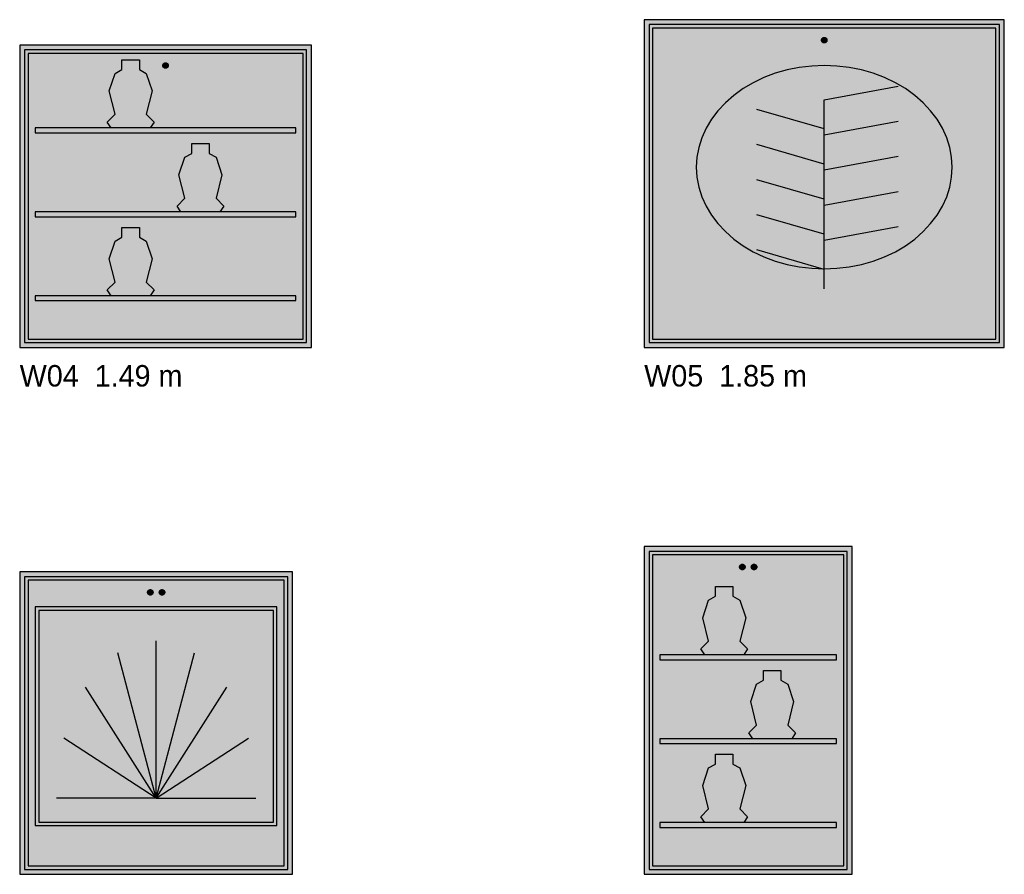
# Model space of a CAD drawing. Header units: metres. Extents: x 0 to 18.5, y -15.3 to 1.8.
# Tile 16 of 17: x 9.6 to 14.6, y -2.7 to 1.7. Entities that reach past the tile are written whole.
import ezdxf

# ---------------------------------------------------------------- set-up
doc = ezdxf.new("R2010")
doc.units = ezdxf.units.M

# ---------------------------------------------------------------- blocks, each defined once
blk = doc.blocks.new('NC_N1_ELEV_W04')
at = {"true_color": 0xf6f5ef}
h = blk.add_hatch(color=256, dxfattribs=at)
h.dxf.hatch_style = 1
h.paths.add_polyline_path([(1.4949, 0), (1.4949, 1.55), (0, 1.55), (0, 0)])
h = blk.add_hatch(color=256, dxfattribs=at)
h.dxf.hatch_style = 1
h.paths.add_polyline_path([(1.4699, 0.025), (1.4699, 1.525), (0.025, 1.525), (0.025, 0.025)])
h = blk.add_hatch(color=256, dxfattribs=at)
h.dxf.hatch_style = 1
h.paths.add_polyline_path([(0.4687, 1.125), (0.4487, 1.155), (0.4887, 1.195), (0.4587, 1.315), (0.4887, 1.405), (0.5237, 1.425), (0.5237, 1.475), (0.6137, 1.475), (0.6137, 1.425), (0.6487, 1.405), (0.6787, 1.315), (0.6487, 1.195), (0.6887, 1.155), (0.6687, 1.125)])
at = {"true_color": 0xa38246}
h = blk.add_hatch(color=256, dxfattribs=at)
h.dxf.hatch_style = 1
h.paths.add_polyline_path([(0.7614, 1.445), (0.7614, 1.4436), (0.7612, 1.4423), (0.7608, 1.4409), (0.7604, 1.4396), (0.7598, 1.4384), (0.7591, 1.4372), (0.7583, 1.4361), (0.7573, 1.4351), (0.7563, 1.4342), (0.7552, 1.4334), (0.754, 1.4327), (0.7528, 1.4321), (0.7515, 1.4316), (0.7502, 1.4313), (0.7488, 1.4311), (0.7474, 1.431), (0.7461, 1.4311), (0.7447, 1.4313), (0.7434, 1.4316), (0.7421, 1.4321), (0.7409, 1.4327), (0.7397, 1.4334), (0.7386, 1.4342), (0.7376, 1.4351), (0.7366, 1.4361), (0.7358, 1.4372), (0.7351, 1.4384), (0.7345, 1.4396), (0.7341, 1.4409), (0.7337, 1.4423), (0.7335, 1.4436), (0.7334, 1.445), (0.7335, 1.4464), (0.7337, 1.4477), (0.7341, 1.4491), (0.7345, 1.4504), (0.7351, 1.4516), (0.7358, 1.4528), (0.7366, 1.4539), (0.7376, 1.4549), (0.7386, 1.4558), (0.7397, 1.4566), (0.7409, 1.4573), (0.7421, 1.4579), (0.7434, 1.4584), (0.7447, 1.4587), (0.7461, 1.4589), (0.7474, 1.459), (0.7488, 1.4589), (0.7502, 1.4587), (0.7515, 1.4584), (0.7528, 1.4579), (0.754, 1.4573), (0.7552, 1.4566), (0.7563, 1.4558), (0.7573, 1.4549), (0.7583, 1.4539), (0.7591, 1.4528), (0.7598, 1.4516), (0.7604, 1.4504), (0.7608, 1.4491), (0.7612, 1.4477), (0.7614, 1.4464)])
at = {"true_color": 0xf6f5ef}
h = blk.add_hatch(color=256, dxfattribs=at)
h.dxf.hatch_style = 1
h.paths.add_polyline_path([(0.8262, 0.695), (0.8062, 0.725), (0.8462, 0.765), (0.8162, 0.885), (0.8462, 0.975), (0.8812, 0.995), (0.8812, 1.045), (0.9712, 1.045), (0.9712, 0.995), (1.0062, 0.975), (1.0362, 0.885), (1.0062, 0.765), (1.0462, 0.725), (1.0262, 0.695)])
h = blk.add_hatch(color=256, dxfattribs=at)
h.dxf.hatch_style = 1
h.paths.add_polyline_path([(0.4687, 0.265), (0.4487, 0.295), (0.4887, 0.335), (0.4587, 0.455), (0.4887, 0.545), (0.5237, 0.565), (0.5237, 0.615), (0.6137, 0.615), (0.6137, 0.565), (0.6487, 0.545), (0.6787, 0.455), (0.6487, 0.335), (0.6887, 0.295), (0.6687, 0.265)])
at = {"color": 0, "linetype": 'CONTINUOUS', "lineweight": -2, "true_color": 0xa38246}
for points in [[(1.4949, 0), (1.4949, 1.55), (0, 1.55), (0, 0)], [(1.4699, 0.025), (1.4699, 1.525), (0.025, 1.525), (0.025, 0.025)], [(1.4519, 0.043), (1.4519, 1.507), (0.043, 1.507), (0.043, 0.043)], [(0.4687, 1.125), (0.4487, 1.155), (0.4887, 1.195), (0.4587, 1.315), (0.4887, 1.405), (0.5237, 1.425), (0.5237, 1.475), (0.6137, 1.475), (0.6137, 1.425), (0.6487, 1.405), (0.6787, 1.315), (0.6487, 1.195), (0.6887, 1.155), (0.6687, 1.125)], [(1.4149, 1.1), (1.4149, 1.125), (0.08, 1.125), (0.08, 1.1)], [(0.8262, 0.695), (0.8062, 0.725), (0.8462, 0.765), (0.8162, 0.885), (0.8462, 0.975), (0.8812, 0.995), (0.8812, 1.045), (0.9712, 1.045), (0.9712, 0.995), (1.0062, 0.975), (1.0362, 0.885), (1.0062, 0.765), (1.0462, 0.725), (1.0262, 0.695)], [(1.4149, 0.67), (1.4149, 0.695), (0.08, 0.695), (0.08, 0.67)], [(0.4687, 0.265), (0.4487, 0.295), (0.4887, 0.335), (0.4587, 0.455), (0.4887, 0.545), (0.5237, 0.565), (0.5237, 0.615), (0.6137, 0.615), (0.6137, 0.565), (0.6487, 0.545), (0.6787, 0.455), (0.6487, 0.335), (0.6887, 0.295), (0.6687, 0.265)], [(1.4149, 0.24), (1.4149, 0.265), (0.08, 0.265), (0.08, 0.24)]]:
    blk.add_lwpolyline(points, close=True, dxfattribs=at)
at = {"color": 0, "linetype": 'CONTINUOUS', "lineweight": -2}
blk.add_lwpolyline([(0.7614, 1.445), (0.7614, 1.4436), (0.7612, 1.4423), (0.7608, 1.4409), (0.7604, 1.4396), (0.7598, 1.4384), (0.7591, 1.4372), (0.7583, 1.4361), (0.7573, 1.4351), (0.7563, 1.4342), (0.7552, 1.4334), (0.754, 1.4327), (0.7528, 1.4321), (0.7515, 1.4316), (0.7502, 1.4313), (0.7488, 1.4311), (0.7474, 1.431), (0.7461, 1.4311), (0.7447, 1.4313), (0.7434, 1.4316), (0.7421, 1.4321), (0.7409, 1.4327), (0.7397, 1.4334), (0.7386, 1.4342), (0.7376, 1.4351), (0.7366, 1.4361), (0.7358, 1.4372), (0.7351, 1.4384), (0.7345, 1.4396), (0.7341, 1.4409), (0.7337, 1.4423), (0.7335, 1.4436), (0.7334, 1.445), (0.7335, 1.4464), (0.7337, 1.4477), (0.7341, 1.4491), (0.7345, 1.4504), (0.7351, 1.4516), (0.7358, 1.4528), (0.7366, 1.4539), (0.7376, 1.4549), (0.7386, 1.4558), (0.7397, 1.4566), (0.7409, 1.4573), (0.7421, 1.4579), (0.7434, 1.4584), (0.7447, 1.4587), (0.7461, 1.4589), (0.7474, 1.459), (0.7488, 1.4589), (0.7502, 1.4587), (0.7515, 1.4584), (0.7528, 1.4579), (0.754, 1.4573), (0.7552, 1.4566), (0.7563, 1.4558), (0.7573, 1.4549), (0.7583, 1.4539), (0.7591, 1.4528), (0.7598, 1.4516), (0.7604, 1.4504), (0.7608, 1.4491), (0.7612, 1.4477), (0.7614, 1.4464)], close=True, dxfattribs=at)
blk = doc.blocks.new('NC_N1_ELEV_W05')
at = {"true_color": 0xf6f5ef}
h = blk.add_hatch(color=256, dxfattribs=at)
h.dxf.hatch_style = 1
h.paths.add_polyline_path([(1.845, 0), (1.845, 1.68), (0, 1.68), (0, 0)])
h = blk.add_hatch(color=256, dxfattribs=at)
h.dxf.hatch_style = 1
h.paths.add_polyline_path([(1.82, 0.025), (1.82, 1.655), (0.025, 1.655), (0.025, 0.025)])
at = {"true_color": 0xa38246}
h = blk.add_hatch(color=256, dxfattribs=at)
h.dxf.hatch_style = 1
h.paths.add_polyline_path([(0.9365, 1.575), (0.9364, 1.5736), (0.9362, 1.5723), (0.9359, 1.5709), (0.9354, 1.5696), (0.9349, 1.5684), (0.9341, 1.5672), (0.9333, 1.5661), (0.9324, 1.5651), (0.9314, 1.5642), (0.9303, 1.5634), (0.9291, 1.5627), (0.9279, 1.5621), (0.9266, 1.5616), (0.9252, 1.5613), (0.9239, 1.5611), (0.9225, 1.561), (0.9211, 1.5611), (0.9198, 1.5613), (0.9184, 1.5616), (0.9171, 1.5621), (0.9159, 1.5627), (0.9147, 1.5634), (0.9136, 1.5642), (0.9126, 1.5651), (0.9117, 1.5661), (0.9109, 1.5672), (0.9102, 1.5684), (0.9096, 1.5696), (0.9091, 1.5709), (0.9088, 1.5723), (0.9086, 1.5736), (0.9085, 1.575), (0.9086, 1.5764), (0.9088, 1.5777), (0.9091, 1.5791), (0.9096, 1.5804), (0.9102, 1.5816), (0.9109, 1.5828), (0.9117, 1.5839), (0.9126, 1.5849), (0.9136, 1.5858), (0.9147, 1.5866), (0.9159, 1.5873), (0.9171, 1.5879), (0.9184, 1.5884), (0.9198, 1.5887), (0.9211, 1.5889), (0.9225, 1.589), (0.9239, 1.5889), (0.9252, 1.5887), (0.9266, 1.5884), (0.9279, 1.5879), (0.9291, 1.5873), (0.9303, 1.5866), (0.9314, 1.5858), (0.9324, 1.5849), (0.9333, 1.5839), (0.9341, 1.5828), (0.9349, 1.5816), (0.9354, 1.5804), (0.9359, 1.5791), (0.9362, 1.5777), (0.9364, 1.5764)])
at = {"true_color": 0xe1e7e1}
h = blk.add_hatch(color=256, dxfattribs=at)
h.dxf.hatch_style = 1
h.paths.add_polyline_path([(1.578, 0.924), (1.5749, 0.975), (1.5654, 1.0256), (1.5498, 1.0752), (1.5281, 1.1233), (1.5006, 1.1695), (1.4675, 1.2133), (1.4292, 1.2544), (1.386, 1.2923), (1.3384, 1.3266), (1.2867, 1.357), (1.2315, 1.3833), (1.1734, 1.4052), (1.1128, 1.4224), (1.0504, 1.4348), (0.9868, 1.4423), (0.9225, 1.4448), (0.8583, 1.4423), (0.7946, 1.4348), (0.7322, 1.4224), (0.6717, 1.4052), (0.6135, 1.3833), (0.5583, 1.357), (0.5067, 1.3266), (0.459, 1.2923), (0.4158, 1.2544), (0.3775, 1.2133), (0.3444, 1.1695), (0.3169, 1.1233), (0.2952, 1.0752), (0.2796, 1.0256), (0.2702, 0.975), (0.267, 0.924), (0.2702, 0.873), (0.2796, 0.8224), (0.2952, 0.7728), (0.3169, 0.7247), (0.3444, 0.6785), (0.3775, 0.6347), (0.4158, 0.5936), (0.459, 0.5557), (0.5067, 0.5214), (0.5583, 0.491), (0.6135, 0.4647), (0.6717, 0.4428), (0.7322, 0.4256), (0.7946, 0.4132), (0.8583, 0.4057), (0.9225, 0.4032), (0.9868, 0.4057), (1.0504, 0.4132), (1.1128, 0.4256), (1.1734, 0.4428), (1.2315, 0.4647), (1.2867, 0.491), (1.3384, 0.5214), (1.386, 0.5557), (1.4292, 0.5936), (1.4675, 0.6347), (1.5006, 0.6785), (1.5281, 0.7247), (1.5498, 0.7728), (1.5654, 0.8224), (1.5749, 0.873)])
at = {"color": 0, "linetype": 'CONTINUOUS', "lineweight": -2, "true_color": 0xa38246}
for points in [[(1.845, 0), (1.845, 1.68), (0, 1.68), (0, 0)], [(1.82, 0.025), (1.82, 1.655), (0.025, 1.655), (0.025, 0.025)], [(1.802, 0.043), (1.802, 1.637), (0.043, 1.637), (0.043, 0.043)], [(1.578, 0.924), (1.5749, 0.975), (1.5654, 1.0256), (1.5498, 1.0752), (1.5281, 1.1233), (1.5006, 1.1695), (1.4675, 1.2133), (1.4292, 1.2544), (1.386, 1.2923), (1.3384, 1.3266), (1.2867, 1.357), (1.2315, 1.3833), (1.1734, 1.4052), (1.1128, 1.4224), (1.0504, 1.4348), (0.9868, 1.4423), (0.9225, 1.4448), (0.8583, 1.4423), (0.7946, 1.4348), (0.7322, 1.4224), (0.6717, 1.4052), (0.6135, 1.3833), (0.5583, 1.357), (0.5067, 1.3266), (0.459, 1.2923), (0.4158, 1.2544), (0.3775, 1.2133), (0.3444, 1.1695), (0.3169, 1.1233), (0.2952, 1.0752), (0.2796, 1.0256), (0.2702, 0.975), (0.267, 0.924), (0.2702, 0.873), (0.2796, 0.8224), (0.2952, 0.7728), (0.3169, 0.7247), (0.3444, 0.6785), (0.3775, 0.6347), (0.4158, 0.5936), (0.459, 0.5557), (0.5067, 0.5214), (0.5583, 0.491), (0.6135, 0.4647), (0.6717, 0.4428), (0.7322, 0.4256), (0.7946, 0.4132), (0.8583, 0.4057), (0.9225, 0.4032), (0.9868, 0.4057), (1.0504, 0.4132), (1.1128, 0.4256), (1.1734, 0.4428), (1.2315, 0.4647), (1.2867, 0.491), (1.3384, 0.5214), (1.386, 0.5557), (1.4292, 0.5936), (1.4675, 0.6347), (1.5006, 0.6785), (1.5281, 0.7247), (1.5498, 0.7728), (1.5654, 0.8224), (1.5749, 0.873)]]:
    blk.add_lwpolyline(points, close=True, dxfattribs=at)
at = {"color": 0, "linetype": 'CONTINUOUS', "lineweight": -2}
blk.add_lwpolyline([(0.9365, 1.575), (0.9364, 1.5736), (0.9362, 1.5723), (0.9359, 1.5709), (0.9354, 1.5696), (0.9349, 1.5684), (0.9341, 1.5672), (0.9333, 1.5661), (0.9324, 1.5651), (0.9314, 1.5642), (0.9303, 1.5634), (0.9291, 1.5627), (0.9279, 1.5621), (0.9266, 1.5616), (0.9252, 1.5613), (0.9239, 1.5611), (0.9225, 1.561), (0.9211, 1.5611), (0.9198, 1.5613), (0.9184, 1.5616), (0.9171, 1.5621), (0.9159, 1.5627), (0.9147, 1.5634), (0.9136, 1.5642), (0.9126, 1.5651), (0.9117, 1.5661), (0.9109, 1.5672), (0.9102, 1.5684), (0.9096, 1.5696), (0.9091, 1.5709), (0.9088, 1.5723), (0.9086, 1.5736), (0.9085, 1.575), (0.9086, 1.5764), (0.9088, 1.5777), (0.9091, 1.5791), (0.9096, 1.5804), (0.9102, 1.5816), (0.9109, 1.5828), (0.9117, 1.5839), (0.9126, 1.5849), (0.9136, 1.5858), (0.9147, 1.5866), (0.9159, 1.5873), (0.9171, 1.5879), (0.9184, 1.5884), (0.9198, 1.5887), (0.9211, 1.5889), (0.9225, 1.589), (0.9239, 1.5889), (0.9252, 1.5887), (0.9266, 1.5884), (0.9279, 1.5879), (0.9291, 1.5873), (0.9303, 1.5866), (0.9314, 1.5858), (0.9324, 1.5849), (0.9333, 1.5839), (0.9341, 1.5828), (0.9349, 1.5816), (0.9354, 1.5804), (0.9359, 1.5791), (0.9362, 1.5777), (0.9364, 1.5764)], close=True, dxfattribs=at)
at = {"color": 0, "linetype": 'CONTINUOUS', "lineweight": -2, "true_color": 0xa38246}
for points in [[(0.9225, 0.3), (0.9225, 1.27), (1.302, 1.34)], [(0.9225, 0.3), (0.9225, 1.09), (1.302, 1.16)], [(0.9225, 0.3), (0.9225, 0.91), (1.302, 0.98)], [(0.9225, 0.3), (0.9225, 0.73), (1.302, 0.8)], [(0.9225, 0.3), (0.9225, 0.55), (1.302, 0.62)]]:
    blk.add_lwpolyline(points, dxfattribs=at)
at = {"color": 0, "linetype": 'CONTINUOUS', "lineweight": -2, "true_color": 0x778fa0}
for points in [[(0.9225, 1.12), (0.5775, 1.22)], [(0.9225, 0.94), (0.5775, 1.04)], [(0.9225, 0.76), (0.5775, 0.86)], [(0.9225, 0.58), (0.5775, 0.68)], [(0.9225, 0.4), (0.5775, 0.5)]]:
    blk.add_lwpolyline(points, dxfattribs=at)
blk = doc.blocks.new('NC_N1_ELEV_W10')
at = {"true_color": 0xf6f5ef}
h = blk.add_hatch(color=256, dxfattribs=at)
h.dxf.hatch_style = 1
h.paths.add_polyline_path([(1.3984, 0), (1.3984, 1.55), (0, 1.55), (0, 0)])
h = blk.add_hatch(color=256, dxfattribs=at)
h.dxf.hatch_style = 1
h.paths.add_polyline_path([(1.3734, 0.025), (1.3734, 1.525), (0.025, 1.525), (0.025, 0.025)])
at = {"true_color": 0xa38246}
h = blk.add_hatch(color=256, dxfattribs=at)
h.dxf.hatch_style = 1
h.paths.add_polyline_path([(0.6832, 1.445), (0.6831, 1.4436), (0.6829, 1.4423), (0.6826, 1.4409), (0.6821, 1.4396), (0.6815, 1.4384), (0.6808, 1.4372), (0.68, 1.4361), (0.6791, 1.4351), (0.6781, 1.4342), (0.677, 1.4334), (0.6758, 1.4327), (0.6746, 1.4321), (0.6733, 1.4316), (0.6719, 1.4313), (0.6706, 1.4311), (0.6692, 1.431), (0.6678, 1.4311), (0.6665, 1.4313), (0.6651, 1.4316), (0.6638, 1.4321), (0.6626, 1.4327), (0.6614, 1.4334), (0.6603, 1.4342), (0.6593, 1.4351), (0.6584, 1.4361), (0.6576, 1.4372), (0.6568, 1.4384), (0.6563, 1.4396), (0.6558, 1.4409), (0.6555, 1.4423), (0.6553, 1.4436), (0.6552, 1.445), (0.6553, 1.4464), (0.6555, 1.4477), (0.6558, 1.4491), (0.6563, 1.4504), (0.6568, 1.4516), (0.6576, 1.4528), (0.6584, 1.4539), (0.6593, 1.4549), (0.6603, 1.4558), (0.6614, 1.4566), (0.6626, 1.4573), (0.6638, 1.4579), (0.6651, 1.4584), (0.6665, 1.4587), (0.6678, 1.4589), (0.6692, 1.459), (0.6706, 1.4589), (0.6719, 1.4587), (0.6733, 1.4584), (0.6746, 1.4579), (0.6758, 1.4573), (0.677, 1.4566), (0.6781, 1.4558), (0.6791, 1.4549), (0.68, 1.4539), (0.6808, 1.4528), (0.6815, 1.4516), (0.6821, 1.4504), (0.6826, 1.4491), (0.6829, 1.4477), (0.6831, 1.4464)])
h = blk.add_hatch(color=256, dxfattribs=at)
h.dxf.hatch_style = 1
h.paths.add_polyline_path([(0.7432, 1.445), (0.7431, 1.4436), (0.7429, 1.4423), (0.7426, 1.4409), (0.7421, 1.4396), (0.7415, 1.4384), (0.7408, 1.4372), (0.74, 1.4361), (0.7391, 1.4351), (0.7381, 1.4342), (0.737, 1.4334), (0.7358, 1.4327), (0.7346, 1.4321), (0.7333, 1.4316), (0.7319, 1.4313), (0.7306, 1.4311), (0.7292, 1.431), (0.7278, 1.4311), (0.7265, 1.4313), (0.7251, 1.4316), (0.7238, 1.4321), (0.7226, 1.4327), (0.7214, 1.4334), (0.7203, 1.4342), (0.7193, 1.4351), (0.7184, 1.4361), (0.7176, 1.4372), (0.7168, 1.4384), (0.7163, 1.4396), (0.7158, 1.4409), (0.7155, 1.4423), (0.7153, 1.4436), (0.7152, 1.445), (0.7153, 1.4464), (0.7155, 1.4477), (0.7158, 1.4491), (0.7163, 1.4504), (0.7168, 1.4516), (0.7176, 1.4528), (0.7184, 1.4539), (0.7193, 1.4549), (0.7203, 1.4558), (0.7214, 1.4566), (0.7226, 1.4573), (0.7238, 1.4579), (0.7251, 1.4584), (0.7265, 1.4587), (0.7278, 1.4589), (0.7292, 1.459), (0.7306, 1.4589), (0.7319, 1.4587), (0.7333, 1.4584), (0.7346, 1.4579), (0.7358, 1.4573), (0.737, 1.4566), (0.7381, 1.4558), (0.7391, 1.4549), (0.74, 1.4539), (0.7408, 1.4528), (0.7415, 1.4516), (0.7421, 1.4504), (0.7426, 1.4491), (0.7429, 1.4477), (0.7431, 1.4464)])
at = {"true_color": 0xf6f5ef}
h = blk.add_hatch(color=256, dxfattribs=at)
h.dxf.hatch_style = 1
h.paths.add_polyline_path([(1.3184, 0.25), (1.3184, 1.37), (0.08, 1.37), (0.08, 0.25)])
at = {"color": 0, "linetype": 'CONTINUOUS', "lineweight": -2, "true_color": 0xa38246}
for points in [[(1.3984, 0), (1.3984, 1.55), (0, 1.55), (0, 0)], [(1.3734, 0.025), (1.3734, 1.525), (0.025, 1.525), (0.025, 0.025)], [(1.3554, 0.043), (1.3554, 1.507), (0.043, 1.507), (0.043, 0.043)], [(1.3184, 0.25), (1.3184, 1.37), (0.08, 1.37), (0.08, 0.25)], [(1.3004, 0.268), (1.3004, 1.352), (0.098, 1.352), (0.098, 0.268)]]:
    blk.add_lwpolyline(points, close=True, dxfattribs=at)
at = {"color": 0, "linetype": 'CONTINUOUS', "lineweight": -2}
for points in [[(0.6832, 1.445), (0.6831, 1.4436), (0.6829, 1.4423), (0.6826, 1.4409), (0.6821, 1.4396), (0.6815, 1.4384), (0.6808, 1.4372), (0.68, 1.4361), (0.6791, 1.4351), (0.6781, 1.4342), (0.677, 1.4334), (0.6758, 1.4327), (0.6746, 1.4321), (0.6733, 1.4316), (0.6719, 1.4313), (0.6706, 1.4311), (0.6692, 1.431), (0.6678, 1.4311), (0.6665, 1.4313), (0.6651, 1.4316), (0.6638, 1.4321), (0.6626, 1.4327), (0.6614, 1.4334), (0.6603, 1.4342), (0.6593, 1.4351), (0.6584, 1.4361), (0.6576, 1.4372), (0.6568, 1.4384), (0.6563, 1.4396), (0.6558, 1.4409), (0.6555, 1.4423), (0.6553, 1.4436), (0.6552, 1.445), (0.6553, 1.4464), (0.6555, 1.4477), (0.6558, 1.4491), (0.6563, 1.4504), (0.6568, 1.4516), (0.6576, 1.4528), (0.6584, 1.4539), (0.6593, 1.4549), (0.6603, 1.4558), (0.6614, 1.4566), (0.6626, 1.4573), (0.6638, 1.4579), (0.6651, 1.4584), (0.6665, 1.4587), (0.6678, 1.4589), (0.6692, 1.459), (0.6706, 1.4589), (0.6719, 1.4587), (0.6733, 1.4584), (0.6746, 1.4579), (0.6758, 1.4573), (0.677, 1.4566), (0.6781, 1.4558), (0.6791, 1.4549), (0.68, 1.4539), (0.6808, 1.4528), (0.6815, 1.4516), (0.6821, 1.4504), (0.6826, 1.4491), (0.6829, 1.4477), (0.6831, 1.4464)], [(0.7432, 1.445), (0.7431, 1.4436), (0.7429, 1.4423), (0.7426, 1.4409), (0.7421, 1.4396), (0.7415, 1.4384), (0.7408, 1.4372), (0.74, 1.4361), (0.7391, 1.4351), (0.7381, 1.4342), (0.737, 1.4334), (0.7358, 1.4327), (0.7346, 1.4321), (0.7333, 1.4316), (0.7319, 1.4313), (0.7306, 1.4311), (0.7292, 1.431), (0.7278, 1.4311), (0.7265, 1.4313), (0.7251, 1.4316), (0.7238, 1.4321), (0.7226, 1.4327), (0.7214, 1.4334), (0.7203, 1.4342), (0.7193, 1.4351), (0.7184, 1.4361), (0.7176, 1.4372), (0.7168, 1.4384), (0.7163, 1.4396), (0.7158, 1.4409), (0.7155, 1.4423), (0.7153, 1.4436), (0.7152, 1.445), (0.7153, 1.4464), (0.7155, 1.4477), (0.7158, 1.4491), (0.7163, 1.4504), (0.7168, 1.4516), (0.7176, 1.4528), (0.7184, 1.4539), (0.7193, 1.4549), (0.7203, 1.4558), (0.7214, 1.4566), (0.7226, 1.4573), (0.7238, 1.4579), (0.7251, 1.4584), (0.7265, 1.4587), (0.7278, 1.4589), (0.7292, 1.459), (0.7306, 1.4589), (0.7319, 1.4587), (0.7333, 1.4584), (0.7346, 1.4579), (0.7358, 1.4573), (0.737, 1.4566), (0.7381, 1.4558), (0.7391, 1.4549), (0.74, 1.4539), (0.7408, 1.4528), (0.7415, 1.4516), (0.7421, 1.4504), (0.7426, 1.4491), (0.7429, 1.4477), (0.7431, 1.4464)]]:
    blk.add_lwpolyline(points, close=True, dxfattribs=at)
at = {"color": 0, "linetype": 'CONTINUOUS', "lineweight": -2, "true_color": 0xa38246}
for points in [[(0.6992, 0.39), (0.6992, 1.196)], [(0.6992, 0.39), (0.5035, 1.1346)], [(0.6992, 0.39), (0.8949, 1.1346)], [(0.6992, 0.39), (0.3376, 0.9599)], [(0.6992, 0.39), (1.0608, 0.9599)], [(0.6992, 0.39), (0.2268, 0.6984)], [(0.6992, 0.39), (1.1716, 0.6984)], [(0.6992, 0.39), (0.1878, 0.39)], [(0.6992, 0.39), (1.2105, 0.39)]]:
    blk.add_lwpolyline(points, dxfattribs=at)
blk = doc.blocks.new('NC_N1_ELEV_W11')
at = {"true_color": 0xf6f5ef}
h = blk.add_hatch(color=256, dxfattribs=at)
h.dxf.hatch_style = 1
h.paths.add_polyline_path([(1.0655, 0), (1.0655, 1.68), (0, 1.68), (0, 0)])
h = blk.add_hatch(color=256, dxfattribs=at)
h.dxf.hatch_style = 1
h.paths.add_polyline_path([(1.0405, 0.025), (1.0405, 1.655), (0.025, 1.655), (0.025, 0.025)])
at = {"true_color": 0xa38246}
h = blk.add_hatch(color=256, dxfattribs=at)
h.dxf.hatch_style = 1
h.paths.add_polyline_path([(0.5168, 1.575), (0.5167, 1.5736), (0.5165, 1.5723), (0.5162, 1.5709), (0.5157, 1.5696), (0.5151, 1.5684), (0.5144, 1.5672), (0.5136, 1.5661), (0.5127, 1.5651), (0.5116, 1.5642), (0.5105, 1.5634), (0.5094, 1.5627), (0.5081, 1.5621), (0.5068, 1.5616), (0.5055, 1.5613), (0.5041, 1.5611), (0.5028, 1.561), (0.5014, 1.5611), (0.5, 1.5613), (0.4987, 1.5616), (0.4974, 1.5621), (0.4962, 1.5627), (0.495, 1.5634), (0.4939, 1.5642), (0.4929, 1.5651), (0.4919, 1.5661), (0.4911, 1.5672), (0.4904, 1.5684), (0.4898, 1.5696), (0.4894, 1.5709), (0.489, 1.5723), (0.4888, 1.5736), (0.4888, 1.575), (0.4888, 1.5764), (0.489, 1.5777), (0.4894, 1.5791), (0.4898, 1.5804), (0.4904, 1.5816), (0.4911, 1.5828), (0.4919, 1.5839), (0.4929, 1.5849), (0.4939, 1.5858), (0.495, 1.5866), (0.4962, 1.5873), (0.4974, 1.5879), (0.4987, 1.5884), (0.5, 1.5887), (0.5014, 1.5889), (0.5028, 1.589), (0.5041, 1.5889), (0.5055, 1.5887), (0.5068, 1.5884), (0.5081, 1.5879), (0.5094, 1.5873), (0.5105, 1.5866), (0.5116, 1.5858), (0.5127, 1.5849), (0.5136, 1.5839), (0.5144, 1.5828), (0.5151, 1.5816), (0.5157, 1.5804), (0.5162, 1.5791), (0.5165, 1.5777), (0.5167, 1.5764)])
h = blk.add_hatch(color=256, dxfattribs=at)
h.dxf.hatch_style = 1
h.paths.add_polyline_path([(0.5768, 1.575), (0.5767, 1.5736), (0.5765, 1.5723), (0.5762, 1.5709), (0.5757, 1.5696), (0.5751, 1.5684), (0.5744, 1.5672), (0.5736, 1.5661), (0.5727, 1.5651), (0.5716, 1.5642), (0.5705, 1.5634), (0.5694, 1.5627), (0.5681, 1.5621), (0.5668, 1.5616), (0.5655, 1.5613), (0.5641, 1.5611), (0.5628, 1.561), (0.5614, 1.5611), (0.56, 1.5613), (0.5587, 1.5616), (0.5574, 1.5621), (0.5562, 1.5627), (0.555, 1.5634), (0.5539, 1.5642), (0.5529, 1.5651), (0.5519, 1.5661), (0.5511, 1.5672), (0.5504, 1.5684), (0.5498, 1.5696), (0.5494, 1.5709), (0.549, 1.5723), (0.5488, 1.5736), (0.5488, 1.575), (0.5488, 1.5764), (0.549, 1.5777), (0.5494, 1.5791), (0.5498, 1.5804), (0.5504, 1.5816), (0.5511, 1.5828), (0.5519, 1.5839), (0.5529, 1.5849), (0.5539, 1.5858), (0.555, 1.5866), (0.5562, 1.5873), (0.5574, 1.5879), (0.5587, 1.5884), (0.56, 1.5887), (0.5614, 1.5889), (0.5628, 1.589), (0.5641, 1.5889), (0.5655, 1.5887), (0.5668, 1.5884), (0.5681, 1.5879), (0.5694, 1.5873), (0.5705, 1.5866), (0.5716, 1.5858), (0.5727, 1.5849), (0.5736, 1.5839), (0.5744, 1.5828), (0.5751, 1.5816), (0.5757, 1.5804), (0.5762, 1.5791), (0.5765, 1.5777), (0.5767, 1.5764)])
at = {"true_color": 0xf6f5ef}
h = blk.add_hatch(color=256, dxfattribs=at)
h.dxf.hatch_style = 1
h.paths.add_polyline_path([(0.3098, 1.125), (0.2898, 1.155), (0.3298, 1.195), (0.2998, 1.315), (0.3298, 1.405), (0.3648, 1.425), (0.3648, 1.475), (0.4548, 1.475), (0.4548, 1.425), (0.4898, 1.405), (0.5198, 1.315), (0.4898, 1.195), (0.5298, 1.155), (0.5098, 1.125)])
h = blk.add_hatch(color=256, dxfattribs=at)
h.dxf.hatch_style = 1
h.paths.add_polyline_path([(0.5557, 0.695), (0.5357, 0.725), (0.5757, 0.765), (0.5457, 0.885), (0.5757, 0.975), (0.6107, 0.995), (0.6107, 1.045), (0.7007, 1.045), (0.7007, 0.995), (0.7357, 0.975), (0.7657, 0.885), (0.7357, 0.765), (0.7757, 0.725), (0.7557, 0.695)])
h = blk.add_hatch(color=256, dxfattribs=at)
h.dxf.hatch_style = 1
h.paths.add_polyline_path([(0.3098, 0.265), (0.2898, 0.295), (0.3298, 0.335), (0.2998, 0.455), (0.3298, 0.545), (0.3648, 0.565), (0.3648, 0.615), (0.4548, 0.615), (0.4548, 0.565), (0.4898, 0.545), (0.5198, 0.455), (0.4898, 0.335), (0.5298, 0.295), (0.5098, 0.265)])
at = {"color": 0, "linetype": 'CONTINUOUS', "lineweight": -2, "true_color": 0xa38246}
for points in [[(1.0655, 0), (1.0655, 1.68), (0, 1.68), (0, 0)], [(1.0405, 0.025), (1.0405, 1.655), (0.025, 1.655), (0.025, 0.025)], [(1.0225, 0.043), (1.0225, 1.637), (0.043, 1.637), (0.043, 0.043)], [(0.3098, 1.125), (0.2898, 1.155), (0.3298, 1.195), (0.2998, 1.315), (0.3298, 1.405), (0.3648, 1.425), (0.3648, 1.475), (0.4548, 1.475), (0.4548, 1.425), (0.4898, 1.405), (0.5198, 1.315), (0.4898, 1.195), (0.5298, 1.155), (0.5098, 1.125)], [(0.9855, 1.1), (0.9855, 1.125), (0.08, 1.125), (0.08, 1.1)], [(0.5557, 0.695), (0.5357, 0.725), (0.5757, 0.765), (0.5457, 0.885), (0.5757, 0.975), (0.6107, 0.995), (0.6107, 1.045), (0.7007, 1.045), (0.7007, 0.995), (0.7357, 0.975), (0.7657, 0.885), (0.7357, 0.765), (0.7757, 0.725), (0.7557, 0.695)], [(0.9855, 0.67), (0.9855, 0.695), (0.08, 0.695), (0.08, 0.67)], [(0.3098, 0.265), (0.2898, 0.295), (0.3298, 0.335), (0.2998, 0.455), (0.3298, 0.545), (0.3648, 0.565), (0.3648, 0.615), (0.4548, 0.615), (0.4548, 0.565), (0.4898, 0.545), (0.5198, 0.455), (0.4898, 0.335), (0.5298, 0.295), (0.5098, 0.265)], [(0.9855, 0.24), (0.9855, 0.265), (0.08, 0.265), (0.08, 0.24)]]:
    blk.add_lwpolyline(points, close=True, dxfattribs=at)
at = {"color": 0, "linetype": 'CONTINUOUS', "lineweight": -2}
for points in [[(0.5168, 1.575), (0.5167, 1.5736), (0.5165, 1.5723), (0.5162, 1.5709), (0.5157, 1.5696), (0.5151, 1.5684), (0.5144, 1.5672), (0.5136, 1.5661), (0.5127, 1.5651), (0.5116, 1.5642), (0.5105, 1.5634), (0.5094, 1.5627), (0.5081, 1.5621), (0.5068, 1.5616), (0.5055, 1.5613), (0.5041, 1.5611), (0.5028, 1.561), (0.5014, 1.5611), (0.5, 1.5613), (0.4987, 1.5616), (0.4974, 1.5621), (0.4962, 1.5627), (0.495, 1.5634), (0.4939, 1.5642), (0.4929, 1.5651), (0.4919, 1.5661), (0.4911, 1.5672), (0.4904, 1.5684), (0.4898, 1.5696), (0.4894, 1.5709), (0.489, 1.5723), (0.4888, 1.5736), (0.4888, 1.575), (0.4888, 1.5764), (0.489, 1.5777), (0.4894, 1.5791), (0.4898, 1.5804), (0.4904, 1.5816), (0.4911, 1.5828), (0.4919, 1.5839), (0.4929, 1.5849), (0.4939, 1.5858), (0.495, 1.5866), (0.4962, 1.5873), (0.4974, 1.5879), (0.4987, 1.5884), (0.5, 1.5887), (0.5014, 1.5889), (0.5028, 1.589), (0.5041, 1.5889), (0.5055, 1.5887), (0.5068, 1.5884), (0.5081, 1.5879), (0.5094, 1.5873), (0.5105, 1.5866), (0.5116, 1.5858), (0.5127, 1.5849), (0.5136, 1.5839), (0.5144, 1.5828), (0.5151, 1.5816), (0.5157, 1.5804), (0.5162, 1.5791), (0.5165, 1.5777), (0.5167, 1.5764)], [(0.5768, 1.575), (0.5767, 1.5736), (0.5765, 1.5723), (0.5762, 1.5709), (0.5757, 1.5696), (0.5751, 1.5684), (0.5744, 1.5672), (0.5736, 1.5661), (0.5727, 1.5651), (0.5716, 1.5642), (0.5705, 1.5634), (0.5694, 1.5627), (0.5681, 1.5621), (0.5668, 1.5616), (0.5655, 1.5613), (0.5641, 1.5611), (0.5628, 1.561), (0.5614, 1.5611), (0.56, 1.5613), (0.5587, 1.5616), (0.5574, 1.5621), (0.5562, 1.5627), (0.555, 1.5634), (0.5539, 1.5642), (0.5529, 1.5651), (0.5519, 1.5661), (0.5511, 1.5672), (0.5504, 1.5684), (0.5498, 1.5696), (0.5494, 1.5709), (0.549, 1.5723), (0.5488, 1.5736), (0.5488, 1.575), (0.5488, 1.5764), (0.549, 1.5777), (0.5494, 1.5791), (0.5498, 1.5804), (0.5504, 1.5816), (0.5511, 1.5828), (0.5519, 1.5839), (0.5529, 1.5849), (0.5539, 1.5858), (0.555, 1.5866), (0.5562, 1.5873), (0.5574, 1.5879), (0.5587, 1.5884), (0.56, 1.5887), (0.5614, 1.5889), (0.5628, 1.589), (0.5641, 1.5889), (0.5655, 1.5887), (0.5668, 1.5884), (0.5681, 1.5879), (0.5694, 1.5873), (0.5705, 1.5866), (0.5716, 1.5858), (0.5727, 1.5849), (0.5736, 1.5839), (0.5744, 1.5828), (0.5751, 1.5816), (0.5757, 1.5804), (0.5762, 1.5791), (0.5765, 1.5777), (0.5767, 1.5764)]]:
    blk.add_lwpolyline(points, close=True, dxfattribs=at)

msp = doc.modelspace()

# ---------------------------------------------------------------- block references
for name, p in [('NC_N1_ELEV_W05', (12.8, 0)), ('NC_N1_ELEV_W04', (9.6, 0)), ('NC_N1_ELEV_W11', (12.8, -2.7)), ('NC_N1_ELEV_W10', (9.6, -2.7))]:
    msp.add_blockref(name, p)

# ---------------------------------------------------------------- texts
at = {"color": 0}
for s, p in [('W04  1.49 m', (9.6, -0.2)), ('W05  1.85 m', (12.8, -0.2))]:
    msp.add_text(s, height=0.11, dxfattribs=at).set_placement(p)

doc.saveas('drawing.dxf')
